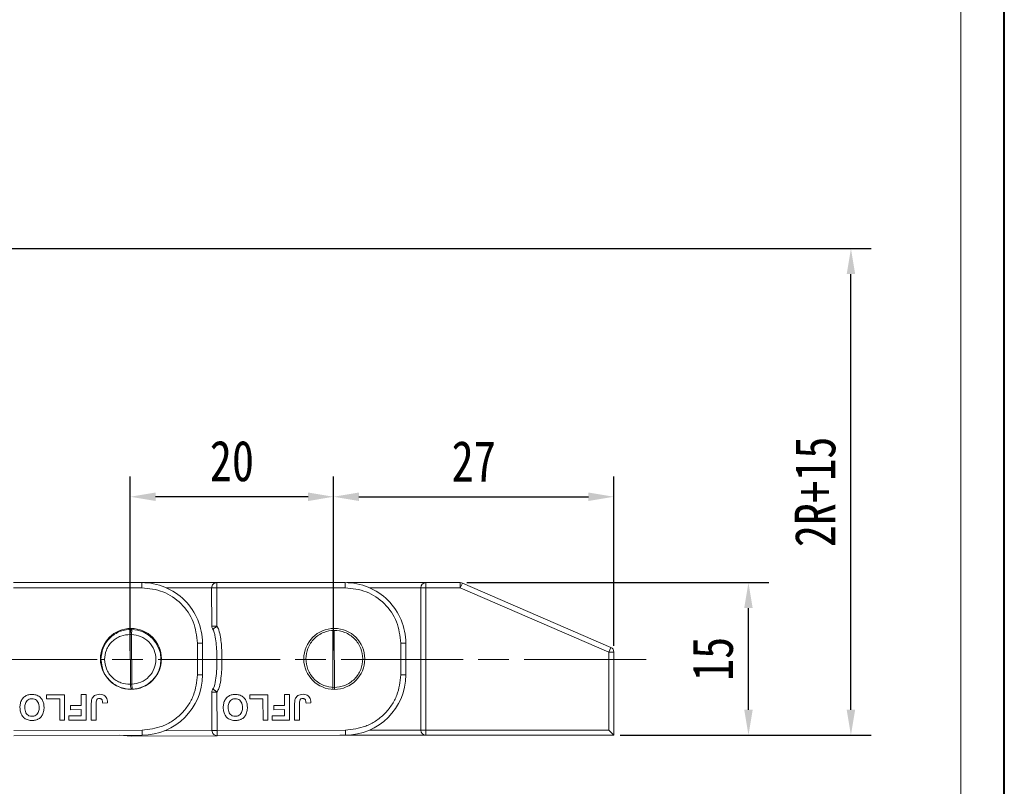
# Model space of a CAD drawing. Header units: millimetres. Extents: x 3186 to 3545, y -371 to -118.
# Tile 24 of 27: x 3447 to 3544, y -269 to -193. Entities that reach past the tile are written whole.
import ezdxf

# ---------------------------------------------------------------- set-up
doc = ezdxf.new("R2010")
doc.units = ezdxf.units.MM
doc.linetypes.add('ACAD_ISO08W100', pattern=[36, 24, -3, 6, -3])
doc.linetypes.add('CENTER', pattern=[0.6, 0.375, -0.075, 0.075, -0.075])
doc.layers.add('中心线', color=1, linetype='CENTER', lineweight=25)
doc.styles.get("Standard").update_dxf_attribs({"font": '仿宋_GB2312.ttf', "width": 0.8})
doc.dimstyles.new('ISO-10', dxfattribs={"dimtxt": 4, "dimasz": 2.5, "dimexe": 2, "dimexo": 0.625, "dimgap": 1.5, "dimtad": 1, "dimtoh": 1, "dimdsep": 46, "dimtxsty": 'Standard', "dimcen": 2.5, "dimadec": 0, "dimazin": 0, "dimtfac": 1, "dimtmove": 0, "dimatfit": 3, "dimfxl": 0, "dimarcsym": 0})
doc.dimstyles.new('副本ISO-10', dxfattribs={"dimtxt": 4, "dimasz": 2.5, "dimexe": 2, "dimexo": 0.625, "dimgap": 1.5, "dimtad": 1, "dimdsep": 46, "dimtxsty": 'Standard', "dimcen": 2.5, "dimadec": 0, "dimazin": 0, "dimtfac": 1, "dimtmove": 0, "dimatfit": 3, "dimfxl": 0, "dimarcsym": 0})

# ---------------------------------------------------------------- blocks, each defined once
blk = doc.blocks.new('*D151')
at = {"color": 0, "lineweight": -2}
for p, q in [((3491.264, -248.787), (3520.983, -248.787)), ((3518.983, -261.287), (3518.983, -251.287)), ((3506.368, -263.787), (3520.983, -263.787))]:
    blk.add_line(p, q, dxfattribs=at)
at = {"color": 0, "lineweight": 9}
for points in [[(3518.567, -251.287), (3519.4, -251.287), (3518.983, -248.787)], [(3518.567, -261.287), (3519.4, -261.287), (3518.983, -263.787)]]:
    blk.add_solid(points, dxfattribs=at)
at = {"layer": 'Defpoints', "color": 0, "lineweight": 9}
for p in [(3490.639, -248.787), (3518.983, -248.787), (3505.743, -263.787)]:
    blk.add_point(p, dxfattribs=at)
at = {"color": 0, "lineweight": 9, "insert": (3515.483, -256.287), "char_height": 4, "attachment_point": 5, "rotation": 90}
blk.add_mtext('15', dxfattribs=at)
blk = doc.blocks.new('*D152')
at = {"color": 0, "lineweight": -2}
for p, q in [((3367.944, -215.93), (3531.062, -215.93)), ((3529.062, -261.287), (3529.062, -218.43)), ((3506.368, -263.787), (3531.062, -263.787))]:
    blk.add_line(p, q, dxfattribs=at)
at = {"color": 0, "lineweight": 9}
for points in [[(3528.646, -218.43), (3529.479, -218.43), (3529.062, -215.93)], [(3528.646, -261.287), (3529.479, -261.287), (3529.062, -263.787)]]:
    blk.add_solid(points, dxfattribs=at)
at = {"layer": 'Defpoints', "color": 0, "lineweight": 9}
for p in [(3367.319, -215.93), (3529.062, -215.93), (3505.743, -263.787)]:
    blk.add_point(p, dxfattribs=at)
at = {"color": 0, "lineweight": 9, "insert": (3525.562, -239.859), "char_height": 4, "attachment_point": 5, "rotation": 90}
blk.add_mtext('2R+15', dxfattribs=at)
blk = doc.blocks.new('*D133')
at = {"color": 0, "lineweight": -2}
for p, q in [((3478.171, -255.465), (3478.171, -238.338)), ((3505.743, -254.99), (3505.743, -238.338)), ((3480.671, -240.338), (3503.243, -240.338))]:
    blk.add_line(p, q, dxfattribs=at)
at = {"color": 0, "lineweight": 9}
for points in [[(3480.671, -239.921), (3480.671, -240.755), (3478.171, -240.338)], [(3503.243, -239.921), (3503.243, -240.755), (3505.743, -240.338)]]:
    blk.add_solid(points, dxfattribs=at)
at = {"layer": 'Defpoints', "color": 0, "lineweight": 9}
for p in [(3505.743, -240.338), (3505.743, -255.615), (3478.171, -256.09)]:
    blk.add_point(p, dxfattribs=at)
at = {"color": 0, "lineweight": 9, "insert": (3491.957, -236.838), "char_height": 4, "attachment_point": 5}
blk.add_mtext('27', dxfattribs=at)
blk = doc.blocks.new('*D134')
at = {"color": 0, "lineweight": -2}
for p, q in [((3458.171, -255.51), (3458.171, -238.338)), ((3478.171, -255.465), (3478.171, -238.338)), ((3475.671, -240.338), (3460.671, -240.338))]:
    blk.add_line(p, q, dxfattribs=at)
at = {"color": 0, "lineweight": 9}
for points in [[(3460.671, -239.921), (3460.671, -240.755), (3458.171, -240.338)], [(3475.671, -239.921), (3475.671, -240.755), (3478.171, -240.338)]]:
    blk.add_solid(points, dxfattribs=at)
at = {"layer": 'Defpoints', "color": 0, "lineweight": 9}
for p in [(3458.171, -240.338), (3458.171, -256.135), (3478.171, -256.09)]:
    blk.add_point(p, dxfattribs=at)
at = {"color": 0, "lineweight": 9, "insert": (3468.171, -236.838), "char_height": 4, "attachment_point": 5}
blk.add_mtext('20', dxfattribs=at)

msp = doc.modelspace()

# ---------------------------------------------------------------- linework, layer by layer
at = {"color": 7, "lineweight": 40}
msp.add_line((3544.149, -371.251), (3544.149, -117.993), dxfattribs=at)
at = {"color": 7, "lineweight": 13}
msp.add_line((3539.886, -366.987), (3539.886, -122.257), dxfattribs=at)
at = {"color": 7, "linetype": 'Continuous', "lineweight": 15}
for p, q in [((3459.3, -248.785), (3446.679, -248.785)), ((3459.3, -249.285), (3459.3, -248.785)), ((3466.679, -248.785), (3459.3, -248.785)), ((3479.3, -248.785), (3466.679, -248.785)), ((3466.679, -248.785), (3466.679, -249.285)), ((3479.3, -249.285), (3479.3, -248.785)), ((3487.243, -248.787), (3479.484, -248.787)), ((3487.243, -248.787), (3487.243, -249.287)), ((3490.639, -248.787), (3487.243, -248.787)), ((3490.639, -249.287), (3490.639, -248.787)), ((3490.838, -248.828), (3490.639, -249.287)), ((3505.442, -255.157), (3490.838, -248.828)), ((3459.3, -249.285), (3446.679, -249.285)), ((3461.704, -249.285), (3466.179, -249.285)), ((3466.679, -249.285), (3466.179, -249.286)), ((3466.179, -249.286), (3466.188, -253.075)), ((3466.679, -249.285), (3466.688, -253.074)), ((3479.3, -249.285), (3466.679, -249.285)), ((3481.709, -249.287), (3486.743, -249.287)), ((3486.743, -249.287), (3486.743, -263.287)), ((3487.243, -249.287), (3486.743, -249.287)), ((3487.243, -263.287), (3487.243, -249.287)), ((3487.243, -249.287), (3490.639, -249.287)), ((3490.639, -249.287), (3505.243, -255.615)), ((3458.319, -253.384), (3458.306, -253.884)), ((3466.188, -253.075), (3466.688, -253.074)), ((3478.084, -253.492), (3478.111, -259.284)), ((3478.23, -253.487), (3478.257, -259.287)), ((3458.16, -253.884), (3458.183, -258.782)), ((3458.306, -253.884), (3458.16, -253.884)), ((3458.306, -253.884), (3458.329, -258.781)), ((3464.778, -254.737), (3465.278, -254.736)), ((3464.785, -257.865), (3464.778, -254.737)), ((3465.285, -257.867), (3465.278, -254.736)), ((3484.778, -254.737), (3485.278, -254.736)), ((3484.785, -257.865), (3484.778, -254.737)), ((3485.285, -257.867), (3485.278, -254.736)), ((3505.243, -255.615), (3505.442, -255.157)), ((3505.243, -255.615), (3505.243, -263.287)), ((3505.743, -255.615), (3505.243, -255.615)), ((3505.743, -263.787), (3505.743, -255.615)), ((3455.293, -256.346), (3455.647, -256.345)), ((3458.329, -258.781), (3458.183, -258.782)), ((3458.329, -258.781), (3458.346, -259.281)), ((3466.703, -259.553), (3466.203, -259.554)), ((3466.203, -259.554), (3466.211, -263.344)), ((3466.703, -259.553), (3466.711, -263.342)), ((3449.946, -259.814), (3451.708, -259.81)), ((3449.947, -260.23), (3449.946, -259.814)), ((3451.229, -260.228), (3449.947, -260.23)), ((3451.233, -262.311), (3451.229, -260.228)), ((3451.708, -259.81), (3451.714, -262.31)), ((3453.343, -259.806), (3453.824, -259.805)), ((3453.346, -260.864), (3453.343, -259.806)), ((3453.824, -259.805), (3453.83, -262.305)), ((3469.946, -259.814), (3471.708, -259.81)), ((3469.947, -260.23), (3469.946, -259.814)), ((3471.229, -260.228), (3469.947, -260.23)), ((3471.233, -262.311), (3471.229, -260.228)), ((3471.708, -259.81), (3471.714, -262.31)), ((3473.343, -259.806), (3473.824, -259.805)), ((3473.346, -260.864), (3473.343, -259.806)), ((3473.824, -259.805), (3473.83, -262.305)), ((3452.288, -260.866), (3453.346, -260.864)), ((3452.289, -261.283), (3452.288, -260.866)), ((3453.346, -261.28), (3452.289, -261.283)), ((3453.348, -261.889), (3453.346, -261.28)), ((3454.342, -262.304), (3454.339, -260.728)), ((3454.819, -260.685), (3454.823, -262.303)), ((3455.46, -260.635), (3455.941, -260.601)), ((3472.288, -260.866), (3473.346, -260.864)), ((3472.289, -261.283), (3472.288, -260.866)), ((3473.346, -261.28), (3472.289, -261.283)), ((3473.348, -261.889), (3473.346, -261.28)), ((3474.342, -262.304), (3474.339, -260.728)), ((3474.819, -260.685), (3474.823, -262.303)), ((3475.46, -260.635), (3475.941, -260.601)), ((3451.714, -262.31), (3451.233, -262.311)), ((3452.13, -261.892), (3453.348, -261.889)), ((3452.131, -262.309), (3452.13, -261.892)), ((3453.83, -262.305), (3452.131, -262.309)), ((3454.823, -262.303), (3454.342, -262.304)), ((3471.714, -262.31), (3471.233, -262.311)), ((3472.13, -261.892), (3473.348, -261.889)), ((3472.131, -262.309), (3472.13, -261.892)), ((3473.83, -262.305), (3472.131, -262.309)), ((3474.823, -262.303), (3474.342, -262.304)), ((3459.333, -263.285), (3446.711, -263.342)), ((3466.211, -263.345), (3461.516, -263.366)), ((3466.211, -263.344), (3466.711, -263.342)), ((3479.333, -263.285), (3466.711, -263.342)), ((3466.711, -263.342), (3466.714, -263.842)), ((3486.743, -263.287), (3481.706, -263.287)), ((3487.243, -263.287), (3486.743, -263.287)), ((3487.243, -263.287), (3487.243, -263.787)), ((3505.243, -263.287), (3487.243, -263.287)), ((3505.743, -263.787), (3505.243, -263.287)), ((3446.714, -263.842), (3459.334, -263.785)), ((3458.277, -263.881), (3457.106, -263.795)), ((3458.277, -263.881), (3458.277, -263.79)), ((3458.277, -263.881), (3466.714, -263.842)), ((3466.714, -263.842), (3479.334, -263.785)), ((3478.793, -263.787), (3487.243, -263.787)), ((3487.243, -263.787), (3505.743, -263.787))]:
    msp.add_line(p, q, dxfattribs=at)
for centre in [(3458.243, -256.287), (3478.243, -256.287), (3478.243, -256.287)]:
    msp.add_circle(centre, 3, dxfattribs=at)
for centre, radius, start, end in [((3459.313, -254.749), 5.964, 0.13097, 90.13097), ((3466.679, -249.285), 0.5, 90, 180.13097), ((3479.313, -254.749), 5.964, 0.13097, 90.13097), ((3487.243, -249.287), 0.5, 90, 180), ((3490.639, -249.287), 0.5, 66.57131, 90), ((3458.243, -256.333), 2.95, 272.00621, 88.51767), ((3466.688, -253.074), 0.5, 180.13097, 217.94357), ((3505.243, -255.615), 0.5, 0, 66.57131), ((3458.243, -256.333), 2.95, 180.13097, 180.26194), ((3459.321, -257.82), 5.964, 270.13097, 359.55468), ((3479.321, -257.82), 5.964, 270.13097, 359.55468), ((3466.703, -259.553), 0.5, 142.31838, 180.13097), ((3466.711, -263.342), 0.5, 180.13097, 270.26194), ((3487.243, -263.287), 0.5, 180, 270)]:
    msp.add_arc(centre, radius, start, end, dxfattribs=at)
for points in [[(3464.778, -254.737), (3464.694, -254.021), (3464.526, -252.589), (3463.258, -250.785), (3461.449, -249.526), (3460.016, -249.365), (3459.3, -249.285)], [(3484.778, -254.737), (3484.694, -254.021), (3484.526, -252.589), (3483.258, -250.785), (3481.449, -249.526), (3480.016, -249.365), (3479.3, -249.285)], [(3464.785, -257.865), (3464.85, -257.865), (3464.981, -257.866), (3465.147, -257.866), (3465.262, -257.866), (3465.277, -257.867), (3465.285, -257.867)], [(3484.785, -257.865), (3484.85, -257.865), (3484.981, -257.866), (3485.147, -257.866), (3485.262, -257.866), (3485.277, -257.867), (3485.285, -257.867)], [(3459.333, -263.285), (3459.333, -263.35), (3459.334, -263.481), (3459.334, -263.647), (3459.335, -263.762), (3459.334, -263.777), (3459.334, -263.785)], [(3479.333, -263.285), (3479.333, -263.35), (3479.334, -263.481), (3479.334, -263.647), (3479.335, -263.762), (3479.334, -263.777), (3479.334, -263.785)]]:
    msp.add_open_spline(points, degree=3, dxfattribs=at)
for points, knots in [([(3455.293, -256.34), (3455.333, -255.962), (3455.395, -255.382), (3455.773, -254.685), (3456.157, -254.217), (3456.643, -253.831), (3457.348, -253.463), (3457.942, -253.415), (3458.319, -253.384)], [0, 0, 0, 0, 0.235537, 0.3618, 0.494915, 0.618585, 0.757497, 1, 1, 1, 1]), ([(3458.16, -253.884), (3458.164, -253.821), (3458.169, -253.724), (3458.19, -253.607), (3458.216, -253.509), (3458.247, -253.438), (3458.285, -253.392), (3458.306, -253.387), (3458.319, -253.384)], [0, 0, 0, 0, 0.240065, 0.367339, 0.499899, 0.716085, 0.833469, 1, 1, 1, 1]), ([(3466.688, -253.074), (3466.638, -253.113), (3466.56, -253.174), (3466.468, -253.246), (3466.404, -253.295), (3466.354, -253.335), (3466.306, -253.371), (3466.298, -253.377), (3466.294, -253.381)], [0, 0, 0, 0, 0.239435, 0.380089, 0.499946, 0.642148, 0.769264, 1, 1, 1, 1]), ([(3466.294, -253.381), (3466.313, -253.412), (3466.359, -253.483), (3466.431, -253.672), (3466.536, -254.084), (3466.66, -254.987), (3466.707, -256.092), (3466.683, -257.249), (3466.605, -258.155), (3466.504, -258.797), (3466.371, -259.146), (3466.326, -259.218), (3466.307, -259.248)], [0, 0, 0, 0, 0.0179547, 0.0425035, 0.1016363, 0.2312931, 0.5000133, 0.6574404, 0.8130114, 0.9576165, 0.9821104, 1, 1, 1, 1]), ([(3466.688, -253.074), (3466.724, -253.127), (3466.801, -253.242), (3467.026, -253.819), (3467.149, -254.864), (3467.207, -256.111), (3467.185, -257.151), (3467.128, -257.984), (3467.03, -258.66), (3466.905, -259.202), (3466.769, -259.437), (3466.703, -259.553)], [0, 0, 0, 0, 0.028805, 0.062802, 0.27898, 0.499867, 0.62979, 0.749979, 0.877651, 0.939679, 1, 1, 1, 1]), ([(3475.443, -256.287), (3475.48, -255.935), (3475.539, -255.392), (3475.887, -254.739), (3476.249, -254.294), (3476.694, -253.93), (3477.347, -253.592), (3478.243, -253.419), (3479.139, -253.592), (3479.791, -253.93), (3480.237, -254.294), (3480.598, -254.739), (3480.947, -255.391), (3481.005, -255.935), (3481.043, -256.287)], [0, 0, 0, 0, 0.119721, 0.18483, 0.25, 0.315109, 0.380279, 0.5, 0.619721, 0.68483, 0.75, 0.815109, 0.880279, 1, 1, 1, 1]), ([(3455.647, -256.345), (3455.68, -256.031), (3455.731, -255.543), (3456.045, -254.963), (3456.372, -254.569), (3456.774, -254.251), (3457.363, -253.95), (3457.847, -253.91), (3458.16, -253.884)], [0, 0, 0, 0, 0.233967, 0.362712, 0.492722, 0.623787, 0.756068, 1, 1, 1, 1]), ([(3458.306, -253.884), (3458.608, -253.924), (3459.234, -254.009), (3460.041, -254.577), (3460.571, -255.39), (3460.749, -256.321), (3460.58, -257.254), (3460.057, -258.072), (3459.255, -258.648), (3458.63, -258.738), (3458.329, -258.781)], [0, 0, 0, 0, 0.120249, 0.25, 0.379751, 0.5, 0.620249, 0.75, 0.879751, 1, 1, 1, 1]), ([(3458.346, -259.281), (3457.968, -259.254), (3457.373, -259.21), (3456.664, -258.848), (3456.174, -258.466), (3455.785, -258), (3455.402, -257.305), (3455.336, -256.724), (3455.293, -256.346)], [0, 0, 0, 0, 0.242475, 0.381394, 0.50509, 0.638205, 0.764495, 1, 1, 1, 1]), ([(3458.183, -258.782), (3457.869, -258.759), (3457.385, -258.724), (3456.794, -258.429), (3456.389, -258.115), (3456.058, -257.723), (3455.739, -257.146), (3455.683, -256.659), (3455.647, -256.345)], [0, 0, 0, 0, 0.243932, 0.37608, 0.507278, 0.637157, 0.766033, 1, 1, 1, 1]), ([(3481.043, -256.287), (3481.005, -256.639), (3480.947, -257.183), (3480.599, -257.836), (3480.237, -258.28), (3479.791, -258.645), (3479.139, -258.982), (3478.243, -259.155), (3477.347, -258.982), (3476.695, -258.645), (3476.249, -258.281), (3475.887, -257.836), (3475.539, -257.183), (3475.48, -256.639), (3475.443, -256.287)], [0, 0, 0, 0, 0.119721, 0.18483, 0.25, 0.315109, 0.380279, 0.5, 0.619721, 0.68483, 0.75, 0.815109, 0.880279, 1, 1, 1, 1]), ([(3459.333, -263.285), (3460.016, -263.211), (3461.067, -263.098), (3462.331, -262.422), (3463.201, -261.724), (3463.904, -260.858), (3464.588, -259.598), (3464.707, -258.548), (3464.785, -257.865)], [0, 0, 0, 0, 0.239602, 0.368454, 0.5, 0.631546, 0.760398, 1, 1, 1, 1]), ([(3479.333, -263.285), (3480.016, -263.211), (3481.067, -263.098), (3482.331, -262.422), (3483.201, -261.724), (3483.904, -260.858), (3484.588, -259.598), (3484.707, -258.548), (3484.785, -257.865)], [0, 0, 0, 0, 0.239602, 0.368454, 0.5, 0.631546, 0.760398, 1, 1, 1, 1]), ([(3458.346, -259.281), (3458.333, -259.278), (3458.316, -259.275), (3458.297, -259.254), (3458.272, -259.224), (3458.243, -259.163), (3458.215, -259.059), (3458.193, -258.942), (3458.187, -258.845), (3458.183, -258.782)], [0, 0, 0, 0, 0.173251, 0.223905, 0.250466, 0.499859, 0.632766, 0.760218, 1, 1, 1, 1]), ([(3466.307, -259.248), (3466.312, -259.252), (3466.319, -259.258), (3466.368, -259.294), (3466.418, -259.333), (3466.482, -259.383), (3466.574, -259.454), (3466.653, -259.515), (3466.703, -259.553)], [0, 0, 0, 0, 0.230756, 0.357867, 0.500054, 0.619961, 0.760565, 1, 1, 1, 1]), ([(3447.32, -261.066), (3447.327, -260.932), (3447.339, -260.662), (3447.492, -260.275), (3447.765, -259.983), (3448.12, -259.81), (3448.369, -259.794), (3448.5, -259.785)], [0, 0, 0, 0, 0.204593, 0.411054, 0.622248, 0.800999, 1, 1, 1, 1]), ([(3447.801, -261.077), (3447.808, -260.942), (3447.818, -260.726), (3447.949, -260.457), (3448.121, -260.296), (3448.317, -260.212), (3448.446, -260.205), (3448.502, -260.202)], [0, 0, 0, 0, 0.319116, 0.506214, 0.694344, 0.868092, 1, 1, 1, 1]), ([(3448.5, -259.785), (3448.635, -259.794), (3448.906, -259.811), (3449.263, -259.995), (3449.515, -260.278), (3449.668, -260.637), (3449.684, -260.903), (3449.692, -261.049)], [0, 0, 0, 0, 0.205433, 0.413226, 0.595657, 0.776233, 1, 1, 1, 1]), ([(3448.502, -260.202), (3448.592, -260.21), (3448.756, -260.225), (3448.959, -260.355), (3449.114, -260.54), (3449.199, -260.789), (3449.207, -260.975), (3449.211, -261.067)], [0, 0, 0, 0, 0.213563, 0.386192, 0.558454, 0.780281, 1, 1, 1, 1]), ([(3454.339, -260.728), (3454.34, -260.661), (3454.341, -260.548), (3454.357, -260.388), (3454.381, -260.298), (3454.392, -260.252)], [0, 0, 0, 0, 0.416831, 0.706738, 1, 1, 1, 1]), ([(3454.392, -260.252), (3454.419, -260.19), (3454.479, -260.053), (3454.649, -259.893), (3454.888, -259.785), (3455.067, -259.775), (3455.167, -259.77)], [0, 0, 0, 0, 0.206451, 0.456836, 0.694177, 1, 1, 1, 1]), ([(3454.819, -260.685), (3454.821, -260.623), (3454.824, -260.499), (3454.846, -260.345), (3454.914, -260.25), (3454.992, -260.203), (3455.07, -260.188), (3455.122, -260.187), (3455.137, -260.187)], [0, 0, 0, 0, 0.272262, 0.5466839, 0.6592528, 0.7712676, 0.9351248, 1, 1, 1, 1]), ([(3455.137, -260.187), (3455.179, -260.19), (3455.252, -260.196), (3455.342, -260.251), (3455.377, -260.3), (3455.395, -260.324)], [0, 0, 0, 0, 0.410571, 0.709085, 1, 1, 1, 1]), ([(3455.167, -259.77), (3455.272, -259.777), (3455.45, -259.788), (3455.677, -259.907), (3455.833, -260.082), (3455.926, -260.324), (3455.936, -260.505), (3455.941, -260.601)], [0, 0, 0, 0, 0.242194, 0.410832, 0.580073, 0.776537, 1, 1, 1, 1]), ([(3455.395, -260.324), (3455.411, -260.362), (3455.44, -260.431), (3455.454, -260.537), (3455.458, -260.602), (3455.46, -260.635)], [0, 0, 0, 0, 0.392386, 0.695009, 1, 1, 1, 1]), ([(3467.32, -261.066), (3467.327, -260.932), (3467.339, -260.662), (3467.492, -260.275), (3467.765, -259.983), (3468.12, -259.81), (3468.369, -259.794), (3468.5, -259.785)], [0, 0, 0, 0, 0.204593, 0.411054, 0.622248, 0.800999, 1, 1, 1, 1]), ([(3467.801, -261.077), (3467.808, -260.942), (3467.818, -260.726), (3467.949, -260.457), (3468.121, -260.296), (3468.317, -260.212), (3468.446, -260.205), (3468.502, -260.202)], [0, 0, 0, 0, 0.319116, 0.506214, 0.694344, 0.868092, 1, 1, 1, 1]), ([(3468.5, -259.785), (3468.635, -259.794), (3468.906, -259.811), (3469.263, -259.995), (3469.515, -260.278), (3469.668, -260.637), (3469.684, -260.903), (3469.692, -261.049)], [0, 0, 0, 0, 0.205433, 0.413226, 0.595657, 0.776233, 1, 1, 1, 1]), ([(3468.502, -260.202), (3468.592, -260.21), (3468.756, -260.225), (3468.959, -260.355), (3469.114, -260.54), (3469.199, -260.789), (3469.207, -260.975), (3469.211, -261.067)], [0, 0, 0, 0, 0.213563, 0.386192, 0.558454, 0.780281, 1, 1, 1, 1]), ([(3474.339, -260.728), (3474.34, -260.661), (3474.341, -260.548), (3474.357, -260.388), (3474.381, -260.298), (3474.392, -260.252)], [0, 0, 0, 0, 0.416831, 0.706738, 1, 1, 1, 1]), ([(3474.392, -260.252), (3474.419, -260.19), (3474.479, -260.053), (3474.649, -259.893), (3474.888, -259.785), (3475.067, -259.775), (3475.167, -259.77)], [0, 0, 0, 0, 0.206451, 0.456836, 0.694177, 1, 1, 1, 1]), ([(3474.819, -260.685), (3474.821, -260.623), (3474.824, -260.499), (3474.846, -260.345), (3474.914, -260.25), (3474.992, -260.203), (3475.07, -260.188), (3475.122, -260.187), (3475.137, -260.187)], [0, 0, 0, 0, 0.272262, 0.5466839, 0.6592528, 0.7712676, 0.9351248, 1, 1, 1, 1]), ([(3475.137, -260.187), (3475.179, -260.19), (3475.252, -260.196), (3475.342, -260.251), (3475.377, -260.3), (3475.395, -260.324)], [0, 0, 0, 0, 0.410571, 0.709085, 1, 1, 1, 1]), ([(3475.167, -259.77), (3475.272, -259.777), (3475.45, -259.788), (3475.677, -259.907), (3475.833, -260.082), (3475.926, -260.324), (3475.936, -260.505), (3475.941, -260.601)], [0, 0, 0, 0, 0.242194, 0.410832, 0.580073, 0.776537, 1, 1, 1, 1]), ([(3475.395, -260.324), (3475.411, -260.362), (3475.44, -260.431), (3475.454, -260.537), (3475.458, -260.602), (3475.46, -260.635)], [0, 0, 0, 0, 0.392386, 0.695009, 1, 1, 1, 1]), ([(3448.513, -262.349), (3448.378, -262.341), (3448.106, -262.323), (3447.75, -262.135), (3447.496, -261.85), (3447.344, -261.484), (3447.329, -261.215), (3447.32, -261.066)], [0, 0, 0, 0, 0.203919, 0.410143, 0.593167, 0.774496, 1, 1, 1, 1]), ([(3448.506, -261.932), (3448.404, -261.923), (3448.232, -261.908), (3448.027, -261.77), (3447.884, -261.582), (3447.812, -261.34), (3447.804, -261.162), (3447.801, -261.077)], [0, 0, 0, 0, 0.24016, 0.4075395, 0.5747635, 0.7963457, 1, 1, 1, 1]), ([(3449.211, -261.067), (3449.205, -261.203), (3449.194, -261.415), (3449.067, -261.678), (3448.9, -261.835), (3448.702, -261.921), (3448.568, -261.929), (3448.506, -261.932)], [0, 0, 0, 0, 0.3194716, 0.4998741, 0.6811629, 0.8529739, 1, 1, 1, 1]), ([(3449.692, -261.049), (3449.691, -261.116), (3449.687, -261.257), (3449.658, -261.472), (3449.607, -261.614), (3449.582, -261.685)], [0, 0, 0, 0, 0.308297, 0.650122, 1, 1, 1, 1]), ([(3468.513, -262.349), (3468.378, -262.341), (3468.106, -262.323), (3467.75, -262.135), (3467.496, -261.85), (3467.344, -261.484), (3467.329, -261.215), (3467.32, -261.066)], [0, 0, 0, 0, 0.203919, 0.410143, 0.593167, 0.774496, 1, 1, 1, 1]), ([(3468.506, -261.932), (3468.404, -261.923), (3468.232, -261.908), (3468.027, -261.77), (3467.884, -261.582), (3467.812, -261.34), (3467.804, -261.162), (3467.801, -261.077)], [0, 0, 0, 0, 0.24016, 0.4075395, 0.5747635, 0.7963457, 1, 1, 1, 1]), ([(3469.211, -261.067), (3469.205, -261.203), (3469.194, -261.415), (3469.067, -261.678), (3468.9, -261.835), (3468.702, -261.921), (3468.568, -261.929), (3468.506, -261.932)], [0, 0, 0, 0, 0.3194716, 0.4998741, 0.6811629, 0.8529739, 1, 1, 1, 1]), ([(3469.692, -261.049), (3469.691, -261.116), (3469.687, -261.257), (3469.658, -261.472), (3469.607, -261.614), (3469.582, -261.685)], [0, 0, 0, 0, 0.308297, 0.650122, 1, 1, 1, 1]), ([(3449.039, -262.25), (3448.976, -262.273), (3448.861, -262.315), (3448.682, -262.344), (3448.569, -262.347), (3448.513, -262.349)], [0, 0, 0, 0, 0.372031, 0.683777, 1, 1, 1, 1]), ([(3449.582, -261.685), (3449.552, -261.745), (3449.492, -261.865), (3449.334, -262.061), (3449.174, -262.188), (3449.054, -262.243), (3449.039, -262.25)], [0, 0, 0, 0, 0.250896, 0.502166, 0.940512, 1, 1, 1, 1]), ([(3469.039, -262.25), (3468.976, -262.273), (3468.861, -262.315), (3468.682, -262.344), (3468.569, -262.347), (3468.513, -262.349)], [0, 0, 0, 0, 0.372031, 0.683777, 1, 1, 1, 1]), ([(3469.582, -261.685), (3469.552, -261.745), (3469.492, -261.865), (3469.334, -262.061), (3469.174, -262.188), (3469.054, -262.243), (3469.039, -262.25)], [0, 0, 0, 0, 0.250896, 0.502166, 0.940512, 1, 1, 1, 1])]:
    msp.add_open_spline(points, degree=3, knots=knots, dxfattribs=at)
at = {"layer": '中心线', "linetype": 'ACAD_ISO08W100', "lineweight": 13, "ltscale": 0.5}
msp.add_line((3298.908, -256.333), (3510.317, -256.333), dxfattribs=at)

# ---------------------------------------------------------------- dimensions: what is measured, and where the dimension line sits
at = {"color": 5, "lineweight": 9}
dim = msp.add_linear_dim(base=(3529.062, -215.93), p1=(3505.743, -263.787), p2=(3367.319, -215.93), angle=90, text='2R+15', dimstyle='副本ISO-10', dxfattribs=at)
dim.commit()
dim.dimension.update_dxf_attribs({"geometry": '*D152', "text_midpoint": (3525.562, -239.859)})
dim = msp.add_linear_dim(base=(3458.171, -240.338), p1=(3478.171, -256.09), p2=(3458.171, -256.135), dimstyle='ISO-10', dxfattribs=at)
dim.commit()
dim.dimension.update_dxf_attribs({"geometry": '*D134', "text_midpoint": (3468.171, -236.838)})
dim = msp.add_linear_dim(base=(3505.743, -240.338), p1=(3478.171, -256.09), p2=(3505.743, -255.615), text='27', dimstyle='ISO-10', dxfattribs=at)
dim.commit()
dim.dimension.update_dxf_attribs({"geometry": '*D133', "text_midpoint": (3491.957, -236.838)})
dim = msp.add_linear_dim(base=(3518.983, -248.787), p1=(3505.743, -263.787), p2=(3490.639, -248.787), angle=90, dimstyle='副本ISO-10', dxfattribs=at)
dim.commit()
dim.dimension.update_dxf_attribs({"geometry": '*D151', "text_midpoint": (3515.483, -256.287)})

doc.saveas('drawing.dxf')
